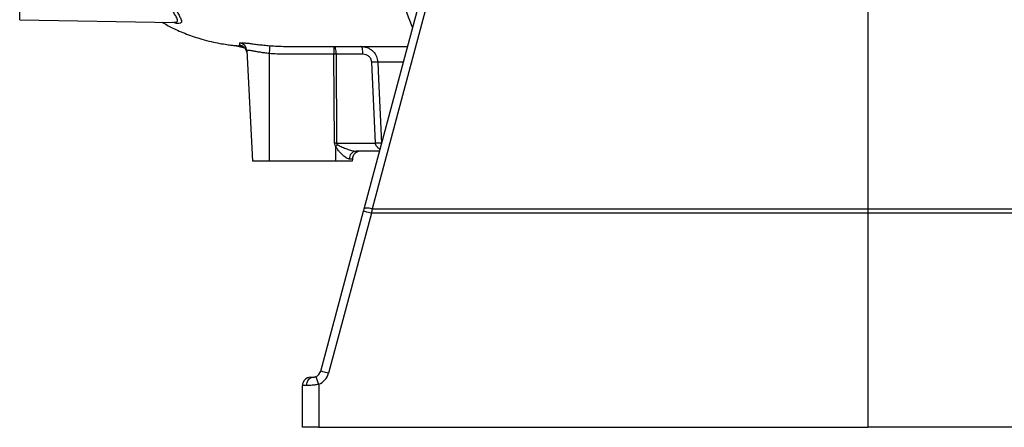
# Model space of a CAD drawing. Header units: millimetres. Extents: x 5446 to 11368, y 2068 to 15413.
# Tile 1 of 9: x 5446 to 8407, y 2068 to 3293. Entities that reach past the tile are written whole.
import ezdxf

# ---------------------------------------------------------------- set-up
doc = ezdxf.new("R2010")
doc.units = ezdxf.units.MM
doc.header["$LTSCALE"] = 5

msp = doc.modelspace()

# ---------------------------------------------------------------- linework, layer by layer
at = {"color": 7, "linetype": 'Continuous', "lineweight": 25}
for p, q in [((6481.9, 2724.7), (7014.6, 4713)), ((7996.3, 4000.8), (7996.3, 2724.8)), ((5446.3, 3293.3), (5446.3, 3818.3)), ((5446.3, 3293.3), (5911.2, 3285.2)), ((5911.2, 3285.5), (5911.4, 3285.5)), ((6111, 3216), (6109.5, 3216.2)), ((6128.9, 3200.4), (6146.3, 2868.3)), ((6391, 3213.3), (6472.2, 3213.3)), ((6391, 3213.3), (6391, 3189.6)), ((6472.2, 3213.3), (6481.5, 3211.7)), ((6196.3, 3191.6), (6196.3, 2868.3)), ((6392.8, 2922), (6391, 3189.6)), ((6478.7, 3189.6), (6397.5, 3189.6)), ((6397.5, 3189.6), (6399.3, 2922)), ((6516.2, 2922), (6504.7, 3165.9)), ((6396.3, 2912.7), (6396.3, 2868.3)), ((6399.3, 2922), (6516.2, 2922)), ((6446.6, 2874.6), (6437.4, 2874.6)), ((6446.6, 2874.6), (6446.3, 2868.3)), ((6528.5, 2898.3), (6457.8, 2898.3)), ((6196.3, 2868.3), (6146.3, 2868.3)), ((6396.3, 2868.3), (6196.3, 2868.3)), ((6446.3, 2868.3), (6396.3, 2868.3)), ((6351.4, 2237.4), (6480.1, 2718)), ((6503.9, 2711.5), (6375.1, 2230.9)), ((7996.3, 2711.6), (6503.9, 2711.5)), ((9488.7, 2711.5), (7996.3, 2711.6)), ((7996.3, 2711.6), (7996.3, 2068.3)), ((6309.9, 2193.9), (6296.3, 2193.7)), ((6296.3, 2068.3), (6296.3, 2193.7)), ((6320.9, 2218.7), (6327.7, 2218.9)), ((6345.4, 2197.4), (6345.4, 2068.3)), ((6345.4, 2068.3), (6296.3, 2068.3)), ((6345.4, 2068.3), (7996.3, 2068.3)), ((9647.2, 2068.3), (7996.3, 2068.3))]:
    msp.add_line(p, q, dxfattribs=at)
at = {"color": 8, "linetype": 'Continuous', "lineweight": 25}
for q in [(6534.8, 2922), (6534.5, 2920.9)]:
    msp.add_line((6534.4, 2922), q, dxfattribs=at)
at = {"color": 7, "linetype": 'Continuous', "lineweight": 25, "flags": 128}
for points in [[(7038.1, 4713.3), (7025.6, 4666.6), (6975.6, 4479.8), (6775.5, 3732.4), (6505.7, 2724.9)], [(6128.4, 3198.4), (6128.6, 3197.6), (6129.3, 3193.3)], [(6198.3, 3215.2), (6198.3, 3214.7), (6198.1, 3213.3), (6197.9, 3211.1), (6197.7, 3208.2), (6197.4, 3204.6), (6197, 3200.6), (6196.7, 3196.2), (6196.3, 3191.6)], [(6391, 3213.3), (6392.2, 3212.9), (6393.4, 3211.5), (6394.5, 3209.4), (6395.4, 3206.4), (6396.3, 3202.9), (6396.9, 3198.8), (6397.3, 3194.3), (6397.5, 3189.6)], [(6478.7, 3189.6), (6478.5, 3194.3), (6478.1, 3198.8), (6477.5, 3202.9), (6476.7, 3206.4), (6475.7, 3209.4), (6474.6, 3211.5), (6473.4, 3212.9), (6472.2, 3213.3)], [(6523, 3165.9), (6525.3, 3116), (6534.4, 2922)], [(6396.3, 2912.7), (6397.1, 2913.3), (6397.9, 2913.9), (6398.7, 2914.5), (6399.5, 2915.1), (6400.3, 2915.7), (6401, 2916.3), (6401.8, 2916.8), (6402.6, 2917.4)], [(6505.7, 2724.9), (6501.2, 2725.8), (6496.9, 2726.6), (6492.9, 2727), (6489.4, 2727.1), (6486.5, 2726.9), (6484.2, 2726.4), (6482.7, 2725.7), (6481.9, 2724.7)], [(6505.7, 2724.9), (6582, 2724.9), (6981.9, 2724.8), (7381.9, 2724.8), (7996.3, 2724.8)], [(7996.3, 2724.8), (8096.3, 2724.8), (8496.2, 2724.8), (8896.2, 2724.8), (9486.9, 2724.9)], [(6503.9, 2711.5), (6499.2, 2712.8), (6494.7, 2714), (6490.6, 2715.1), (6487.1, 2716.1), (6484.1, 2716.9), (6481.9, 2717.5), (6480.6, 2717.8), (6480.1, 2718)], [(6375.1, 2230.9), (6370.5, 2232.2), (6366, 2233.4), (6361.9, 2234.5), (6358.3, 2235.5), (6355.4, 2236.3), (6353.2, 2236.9), (6351.8, 2237.2), (6351.4, 2237.4)], [(6309.9, 2193.9), (6310.2, 2198.7), (6311.2, 2203.4), (6312.8, 2207.7), (6315, 2211.4), (6317.7, 2214.5), (6320.8, 2216.9), (6324.2, 2218.3), (6327.7, 2218.9)]]:
    msp.add_lwpolyline(points, dxfattribs=at)
at = {"color": 7, "linetype": 'Continuous', "lineweight": 25}
for centre, radius, start, end in [((7996.3, 3818.3), 1475, 180, 201.8483), ((6104, 3199.1), 25, 3.0307, 79.0351), ((6394.2, 2726.4), 463.2, 89.6004, 90.3996), ((6513.8, 3021.6), 144.6, 86.3836, 93.6164), ((6396.1, 2458.8), 463.2, 89.6004, 90.3996), ((6525.3, 2779.3), 143, 86.3381, 93.6619), ((6460.1, 2875.7), 22.8, 95.9828, 182.606), ((6471.6, 2873.3), 25, 90, 177), ((6327.2, 2243.9), 25, 291.8507, 345.0022), ((6698.4, 2345.6), 382.8, 199.0573, 202.7759), ((6326.8, 2243.9), 50, 291.8507, 345.0022), ((6321.3, 2193.7), 25, 91, 180)]:
    msp.add_arc(centre, radius, start, end, dxfattribs=at)
at = {"color": 8, "linetype": 'Continuous', "lineweight": 25}
msp.add_arc((6104.3, 3192), 25, 14.9604, 83.4602, dxfattribs=at)
at = {"color": 7, "linetype": 'Continuous', "lineweight": 25}
for centre, major_axis, ratio, start_param, end_param in [((6586.3, 2924.6), (193.4, 2.7), 0.25811, 3.13976, 3.327145), ((6586.3, 2923.3), (187, 1.3), 0.133521, 3.140673, 3.328058)]:
    msp.add_ellipse(centre, major_axis=major_axis, ratio=ratio, start_param=start_param, end_param=end_param, dxfattribs=at)
at = {"color": 8, "linetype": 'Continuous', "lineweight": 25}
for points, knots in [([(5911.4, 3285.5), (5913.5, 3285.5), (5917.6, 3285.4), (5920.1, 3287.6), (5921, 3290.9), (5919.8, 3295.7), (5916.6, 3302.7), (5910.8, 3312.7), (5902.2, 3326.4), (5892.3, 3342.8), (5881.4, 3361.9), (5870.2, 3383.6), (5859.1, 3408.2), (5848.4, 3435.4), (5838.4, 3465.3), (5829.6, 3497.7), (5822.1, 3532.7), (5816.2, 3570.2), (5812.4, 3607.3), (5810.5, 3642.8), (5810.2, 3676.6), (5811.3, 3711.2), (5811.9, 3734.9), (5812.2, 3746.7)], [0, 0, 0, 0, 0.0357356, 0.0696197, 0.103507, 0.138447, 0.1733947, 0.2237558, 0.274137, 0.325891, 0.3776509, 0.4309273, 0.4842029, 0.5386619, 0.5931173, 0.6482214, 0.7033211, 0.7601418, 0.8169582, 0.8622377, 0.907516, 0.9537575, 1, 1, 1, 1]), ([(5834.2, 3753.3), (5833.9, 3740.8), (5833.3, 3715.9), (5832.1, 3678.8), (5832, 3642.2), (5833.7, 3604.9), (5837.1, 3567.7), (5842.4, 3530.5), (5849.3, 3495.1), (5857.5, 3462.2), (5866.6, 3432.4), (5876.4, 3405.4), (5886.8, 3380.6), (5897.2, 3358.7), (5907.1, 3339.8), (5916.2, 3323.5), (5924, 3309.6), (5929.3, 3299.5), (5932.1, 3292.5), (5932.9, 3287.8), (5932, 3284.4), (5928.6, 3282), (5921, 3281.8), (5912.7, 3283.1), (5906.7, 3285.1), (5906.1, 3285.3)], [0, 0, 0, 0, 0.043967, 0.087931, 0.132872, 0.177814, 0.227769, 0.277727, 0.329297, 0.380872, 0.429449, 0.47803, 0.527725, 0.577422, 0.624016, 0.670606, 0.718311, 0.766, 0.797826, 0.829647, 0.862278, 0.894907, 0.944094, 0.994071, 1, 1, 1, 1]), ([(6109.5, 3216.2), (6109.4, 3216.2), (6107.3, 3216.5), (6107.2, 3216.7), (6107.1, 3216.8)], [0, 0, 0, 0, 0.05749, 1, 1, 1, 1]), ([(6481.5, 3211.7), (6484.4, 3211.3), (6490.3, 3210.6), (6498.5, 3206.4), (6508.5, 3199.4), (6517.8, 3187.7), (6522.2, 3174.9), (6522.8, 3167.7), (6523, 3165.9)], [0, 0, 0, 0, 0.1305519, 0.2669446, 0.4079648, 0.6745379, 0.9220429, 1, 1, 1, 1]), ([(6600.2, 3165.9), (6591.2, 3165.9), (6570.8, 3165.9), (6549.7, 3165.9), (6533.3, 3165.9), (6526.4, 3165.9), (6523, 3165.9)], [0, 0, 0, 0, 0.254232, 0.577104, 0.788552, 1, 1, 1, 1]), ([(6530.1, 2904.6), (6528.8, 2905.1), (6524.8, 2906.8), (6521, 2910.8), (6517.8, 2915.7), (6516.5, 2918.9), (6516.2, 2921.5), (6516.2, 2922)], [0, 0, 0, 0, 0.188856, 0.579356, 0.680212, 0.933164, 1, 1, 1, 1])]:
    msp.add_open_spline(points, degree=3, knots=knots, dxfattribs=at)
at = {"color": 7, "linetype": 'Continuous', "lineweight": 25}
for points, knots in [([(5874.4, 3285.8), (5884.4, 3280.2), (5908.3, 3266.8), (5948.1, 3249.8), (5987.7, 3236.3), (6021.2, 3227.6), (6046.5, 3222.3), (6067, 3219), (6082.8, 3216.9), (6095.4, 3215.6), (6106.6, 3214.7), (6113, 3214.3), (6115.4, 3214.2), (6115.7, 3214.2)], [0, 0, 0, 0, 0.132054, 0.314941, 0.499298, 0.613846, 0.713728, 0.799008, 0.853468, 0.899914, 0.943978, 0.994334, 1, 1, 1, 1]), ([(6094, 3215.8), (6095.1, 3215.6), (6099.3, 3214.5), (6106.2, 3212.9), (6114.4, 3211), (6119.6, 3209.9), (6122.1, 3209.4)], [0, 0, 0, 0, 0.107621, 0.427646, 0.723197, 1, 1, 1, 1]), ([(6107.1, 3216.8), (6107.4, 3217.4), (6107.6, 3218.2), (6108.1, 3220.4), (6108.4, 3221.8), (6108.7, 3223.6)], [0, 0, 0, 0, 0.5, 0.5, 1, 1, 1, 1]), ([(6108.7, 3223.6), (6108.8, 3223.9), (6109.4, 3224.1), (6111.1, 3224.3), (6111.8, 3224.3), (6113.5, 3224.3), (6114.5, 3224.3), (6117.9, 3224.1), (6120.6, 3223.9), (6125.5, 3223.4), (6127.2, 3223.2), (6130.9, 3222.8), (6132.9, 3222.6), (6139, 3221.9), (6143.5, 3221.3), (6150.8, 3220.4), (6153.3, 3220.1), (6158.4, 3219.4), (6161.1, 3219.1), (6166.5, 3218.5), (6169.2, 3218.2), (6174.8, 3217.5), (6177.7, 3217.2), (6186.5, 3216.3), (6192.4, 3215.7), (6198.3, 3215.2)], [0, 0, 0, 0, 0.125, 0.125, 0.1875, 0.1875, 0.25, 0.25, 0.375, 0.375, 0.4375, 0.4375, 0.5, 0.5, 0.625, 0.625, 0.6875, 0.6875, 0.75, 0.75, 0.8125, 0.8125, 0.875, 0.875, 1, 1, 1, 1]), ([(6110.8, 3216), (6110.8, 3216), (6110.7, 3216), (6111.3, 3215.9), (6112.7, 3215.5), (6115.1, 3214.6), (6118.2, 3212.9), (6121.5, 3210.3), (6124.7, 3206.6), (6127.2, 3202.6), (6128, 3199.6), (6128.3, 3198.4)], [0, 0, 0, 0, 0.076929, 0.18418, 0.274213, 0.363311, 0.470551, 0.596559, 0.736539, 0.891598, 1, 1, 1, 1]), ([(6196.3, 3191.6), (6191.9, 3192.1), (6187.5, 3192.7), (6181, 3193.7), (6178.8, 3194), (6174.6, 3194.6), (6172.6, 3195), (6166.5, 3196), (6162.6, 3196.6), (6155.2, 3197.9), (6151.8, 3198.5), (6147.2, 3199.3), (6145.7, 3199.5), (6142.9, 3200), (6141.5, 3200.2), (6137.8, 3200.7), (6135.7, 3200.9), (6133.2, 3201.1), (6132.4, 3201.2), (6131.1, 3201.2), (6130.6, 3201.1), (6129.3, 3201), (6128.9, 3200.7), (6128.9, 3200.4)], [0, 0, 0, 0, 0.125, 0.125, 0.1875, 0.1875, 0.25, 0.25, 0.375, 0.375, 0.5, 0.5, 0.5625, 0.5625, 0.625, 0.625, 0.75, 0.75, 0.8125, 0.8125, 0.875, 0.875, 1, 1, 1, 1]), ([(6198.3, 3215.2), (6206.2, 3214.6), (6214, 3214.1), (6229.7, 3213.5), (6237.6, 3213.3), (6245.5, 3213.3)], [0, 0, 0, 0, 0.5, 0.5, 1, 1, 1, 1]), ([(6245.5, 3213.3), (6245.5, 3213.3), (6245.5, 3213.3), (6245.5, 3213.3), (6262.1, 3213.3), (6278.8, 3213.3), (6295.5, 3213.3), (6327.3, 3213.3), (6359.1, 3213.3), (6391, 3213.3)], [-0.00000006, -0.00000006, -0.00000006, -0.00000006, 0, 0, 0, 0.01, 0.01, 0.01, 0.02910736, 0.02910736, 0.02910736, 0.02910736]), ([(6472.2, 3213.3), (6475.9, 3213.3), (6483.3, 3213.3), (6499.5, 3213.3), (6520.3, 3213.3), (6547, 3213.3), (6577.4, 3213.3), (6601.2, 3213.3), (6612.9, 3213.3)], [0, 0, 0, 0, 0.149946, 0.300225, 0.476679, 0.653269, 0.829723, 1, 1, 1, 1]), ([(6391, 3189.6), (6358.5, 3189.6), (6318, 3189.6), (6277.4, 3189.6), (6261.2, 3189.6), (6253.1, 3189.6), (6228.7, 3189.6), (6212.5, 3190.3), (6196.3, 3191.6)], [0, 0, 0, 0, 0.5, 0.625, 0.625, 0.75, 0.75, 1, 1, 1, 1]), ([(6504.7, 3165.9), (6504.6, 3167.6), (6504.4, 3169.2), (6503.6, 3172.4), (6503, 3173.9), (6501.9, 3176.2), (6501.5, 3176.9), (6500.6, 3178.3), (6500.1, 3178.9), (6498.7, 3180.8), (6497.5, 3182), (6495.1, 3184.2), (6493.8, 3185.1), (6491, 3186.7), (6489.6, 3187.4), (6485, 3189.1), (6481.9, 3189.6), (6478.7, 3189.6)], [0, 0, 0, 0, 0.125, 0.125, 0.25, 0.25, 0.3125, 0.3125, 0.375, 0.375, 0.5, 0.5, 0.625, 0.625, 0.75, 0.75, 1, 1, 1, 1]), ([(6437.4, 2874.6), (6435.8, 2874.6), (6434.1, 2875), (6431.5, 2876.2), (6430.5, 2876.6), (6428.7, 2877.7), (6427.8, 2878.2), (6425.1, 2880.1), (6423.2, 2881.5), (6419.5, 2884.7), (6417.7, 2886.4), (6414, 2889.9), (6412.3, 2891.7), (6408.7, 2895.6), (6407, 2897.6), (6403.6, 2901.7), (6402, 2903.8), (6399, 2908.1), (6397.5, 2910.3), (6396.3, 2912.7)], [0, 0, 0, 0, 0.125, 0.125, 0.1875, 0.1875, 0.25, 0.25, 0.375, 0.375, 0.5, 0.5, 0.625, 0.625, 0.75, 0.75, 0.875, 0.875, 1, 1, 1, 1]), ([(6402.6, 2917.4), (6403.6, 2916.6), (6404.7, 2916), (6406.9, 2914.8), (6408.1, 2914.2), (6411.5, 2912.5), (6413.8, 2911.5), (6418.4, 2909.4), (6420.8, 2908.5), (6425.5, 2906.6), (6427.9, 2905.8), (6432.6, 2904.1), (6435, 2903.3), (6439.8, 2901.8), (6442.1, 2901.1), (6446.8, 2899.9), (6449.1, 2899.3), (6453.6, 2898.6), (6455.8, 2898.3), (6457.8, 2898.3)], [0, 0, 0, 0, 0.0625, 0.0625, 0.125, 0.125, 0.25, 0.25, 0.375, 0.375, 0.5, 0.5, 0.625, 0.625, 0.75, 0.75, 0.875, 0.875, 1, 1, 1, 1]), ([(6327.7, 2218.9), (6328.1, 2218.9), (6328.6, 2218.9), (6329.8, 2219), (6330.4, 2219), (6331.5, 2219.2), (6331.9, 2219.3), (6332.8, 2219.5), (6333.2, 2219.6), (6334.6, 2219.9), (6335.6, 2220.3), (6336.5, 2220.7)], [0, 0, 0, 0, 0.25, 0.25, 0.5, 0.5, 0.625, 0.625, 0.75, 0.75, 1, 1, 1, 1]), ([(6345.4, 2197.4), (6342.1, 2196.8), (6338.9, 2196.2), (6334, 2195.5), (6332.5, 2195.3), (6329.3, 2195), (6327.7, 2194.8), (6323.2, 2194.4), (6320.3, 2194.2), (6316.2, 2194), (6314.8, 2194), (6312.3, 2193.9), (6311.1, 2193.9), (6309.9, 2193.9)], [0, 0, 0, 0, 0.25, 0.25, 0.375, 0.375, 0.5, 0.5, 0.75, 0.75, 0.875, 0.875, 1, 1, 1, 1])]:
    msp.add_open_spline(points, degree=3, knots=knots, dxfattribs=at)
for points in [[(6480.1, 2718), (6480.8, 2720.2), (6481.4, 2722.5), (6481.9, 2724.7)], [(6505.7, 2724.9), (6505.1, 2720.5), (6504.5, 2716), (6503.9, 2711.5)], [(7996.3, 2724.8), (7996.3, 2720.5), (7996.3, 2716.1), (7996.3, 2711.6)]]:
    msp.add_open_spline(points, degree=3, dxfattribs=at)

doc.saveas('drawing.dxf')
